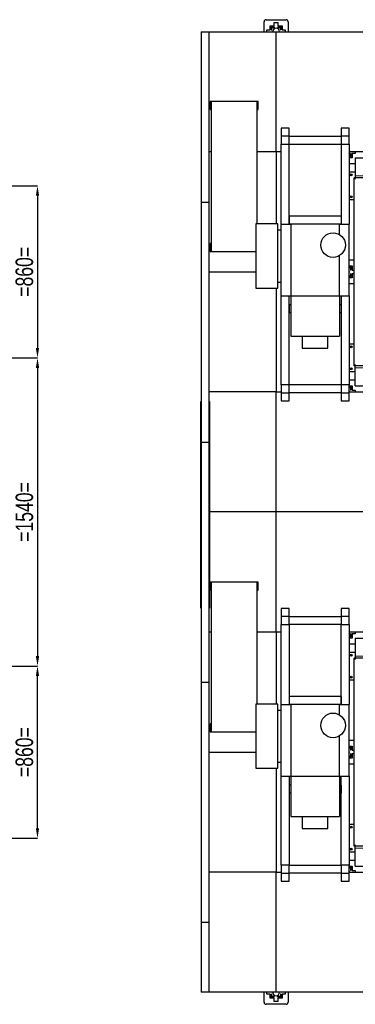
# Model space of a CAD drawing. Header units: millimetres. Extents: x 0 to 841, y 0 to 594.
# Tile 58 of 92: x 405 to 472, y 124 to 321. Entities that reach past the tile are written whole.
import ezdxf

# ---------------------------------------------------------------- set-up
doc = ezdxf.new("R2010")
doc.units = ezdxf.units.MM
doc.header["$PDSIZE"] = -1
doc.layers.add('COTES', color=1, linetype='Continuous')
doc.layers.add('TRAIT-FORT', color=4, linetype='Continuous', lineweight=25)
doc.styles.add('SLDTEXTSTYLE0', font='TXT', dxfattribs={"width": 0.75})
doc.dimstyles.new('SLDDIMSTYLE3', dxfattribs={"dimtxt": 3.5, "dimasz": 2, "dimexe": 0, "dimexo": 0.0625, "dimgap": 0.875, "dimtad": 1, "dimlfac": 25, "dimrnd": 1e-09, "dimzin": 12, "dimdsep": 46, "dimtxsty": 'SLDTEXTSTYLE0', "dimsah": 1, "dimcen": 0.09, "dimadec": 0, "dimazin": 3, "dimtfac": 1, "dimtofl": 0, "dimtmove": 0, "dimatfit": 3, "dimfxl": 1, "dimfrac": 2, "dimtolj": 1, "dimtzin": 12, "dimarcsym": 0})

# ---------------------------------------------------------------- blocks, each defined once
blk = doc.blocks.new('_D_26')
at = {"layer": 'COTES', "color": 0, "lineweight": -2, "transparency": 16777216}
for p, q in [((370.05, 288.01), (408.17, 288.01)), ((408.17, 286.01), (408.17, 255.61)), ((370.05, 253.61), (408.17, 253.61))]:
    blk.add_line(p, q, dxfattribs=at)
at = {"layer": 'COTES', "color": 0, "transparency": 16777216}
for points in [[(407.84, 286.01), (408.5, 286.01), (408.17, 288.01)], [(407.84, 255.61), (408.5, 255.61), (408.17, 253.61)]]:
    blk.add_solid(points, dxfattribs=at)
at = {"layer": 'Defpoints', "color": 0, "transparency": 16777216}
for p in [(369.99, 288.01), (369.99, 253.61), (408.17, 253.61)]:
    blk.add_point(p, dxfattribs=at)
at = {"layer": 'COTES', "color": 0, "transparency": 16777216, "insert": (403.79, 270.81), "char_height": 3.5, "attachment_point": 2, "rotation": 90, "style": 'SLDTEXTSTYLE0'}
blk.add_mtext('\\A1;=860=', dxfattribs=at)
blk = doc.blocks.new('_D_27')
at = {"layer": 'COTES', "color": 0, "lineweight": -2, "transparency": 16777216}
for p, q in [((370.05, 253.61), (408.17, 253.61)), ((408.17, 251.61), (408.17, 194.01)), ((370.05, 192.01), (408.17, 192.01))]:
    blk.add_line(p, q, dxfattribs=at)
at = {"layer": 'COTES', "color": 0, "transparency": 16777216}
for points in [[(407.84, 251.61), (408.5, 251.61), (408.17, 253.61)], [(407.84, 194.01), (408.5, 194.01), (408.17, 192.01)]]:
    blk.add_solid(points, dxfattribs=at)
at = {"layer": 'Defpoints', "color": 0, "transparency": 16777216}
for p in [(369.99, 253.61), (369.99, 192.01), (408.17, 192.01)]:
    blk.add_point(p, dxfattribs=at)
at = {"layer": 'COTES', "color": 0, "transparency": 16777216, "insert": (403.79, 222.81), "char_height": 3.5, "attachment_point": 2, "rotation": 90, "style": 'SLDTEXTSTYLE0'}
blk.add_mtext('\\A1;=1540=', dxfattribs=at)
blk = doc.blocks.new('_D_28')
at = {"layer": 'COTES', "color": 0, "lineweight": -2, "transparency": 16777216}
for p, q in [((370.05, 192.01), (408.17, 192.01)), ((408.17, 159.61), (408.17, 190.01)), ((370.05, 157.61), (408.17, 157.61))]:
    blk.add_line(p, q, dxfattribs=at)
at = {"layer": 'COTES', "color": 0, "transparency": 16777216}
for points in [[(407.84, 190.01), (408.5, 190.01), (408.17, 192.01)], [(407.84, 159.61), (408.5, 159.61), (408.17, 157.61)]]:
    blk.add_solid(points, dxfattribs=at)
at = {"layer": 'Defpoints', "color": 0, "transparency": 16777216}
for p in [(369.99, 192.01), (408.17, 192.01), (369.99, 157.61)]:
    blk.add_point(p, dxfattribs=at)
at = {"layer": 'COTES', "color": 0, "transparency": 16777216, "insert": (403.79, 174.81), "char_height": 3.5, "attachment_point": 2, "rotation": 90, "style": 'SLDTEXTSTYLE0'}
blk.add_mtext('\\A1;=860=', dxfattribs=at)

msp = doc.modelspace()

# ---------------------------------------------------------------- linework, layer by layer
at = {"lineweight": 18}
for p, q in [((471.66413, 290.00643), (574.06413, 290.00643)), ((471.66413, 251.60643), (574.06413, 251.60643)), ((471.66413, 194.00643), (574.06413, 194.00643)), ((471.66413, 155.60643), (574.06413, 155.60643))]:
    msp.add_line(p, q, dxfattribs=at)
at = {"layer": 'TRAIT-FORT', "lineweight": 25}
for p, q in [((453.46413, 318.80643), (453.46413, 320.80643)), ((453.86413, 321.20643), (457.86413, 321.20643)), ((458.26413, 320.80643), (458.26413, 318.80643)), ((454.03813, 319.17243), (454.67813, 319.17243)), ((454.03813, 318.80643), (454.03813, 319.17243)), ((454.67813, 319.17243), (454.67813, 319.99243)), ((454.67813, 319.99243), (455.49813, 319.99243)), ((454.87813, 319.17243), (454.87813, 319.76747)), ((454.87813, 319.76747), (455.49813, 319.76747)), ((454.87813, 319.17243), (454.99813, 319.17243)), ((454.99813, 319.64747), (455.49813, 319.64747)), ((454.99813, 319.17243), (454.99813, 319.64747)), ((455.49813, 319.99243), (455.49813, 320.63243)), ((455.49813, 320.63243), (456.23013, 320.63243)), ((455.49813, 319.76747), (455.49813, 319.64747)), ((456.23013, 320.63243), (456.23013, 319.99243)), ((456.23013, 319.99243), (457.05013, 319.99243)), ((456.23013, 319.79243), (456.23013, 319.67243)), ((456.23013, 319.79243), (456.82518, 319.79243)), ((456.23013, 319.67243), (456.70518, 319.67243)), ((456.70518, 319.67243), (456.70518, 319.17243)), ((456.82518, 319.17243), (456.70518, 319.17243)), ((456.82518, 319.79243), (456.82518, 319.17243)), ((457.05013, 319.99243), (457.05013, 319.17243)), ((457.05013, 319.17243), (457.69013, 319.17243)), ((457.69013, 319.17243), (457.69013, 318.80643)), ((440.87906, 318.80643), (440.87906, 284.73971)), ((440.87906, 318.80643), (442.47906, 318.80643)), ((442.47906, 318.80643), (455.86413, 318.80643)), ((442.47906, 284.73971), (442.47906, 318.80643)), ((455.86413, 294.80643), (455.86413, 318.80643)), ((455.86413, 318.80643), (479.86413, 318.80643)), ((442.87906, 304.83606), (442.70379, 304.83606)), ((442.70379, 304.83606), (442.70379, 303.22385)), ((442.70379, 303.22385), (442.87906, 303.22385)), ((442.87906, 304.83606), (442.87906, 274.88788)), ((452.1019, 304.83606), (442.87906, 304.83606)), ((452.28551, 304.83606), (452.1019, 304.83606)), ((452.1019, 280.39881), (452.1019, 304.83606)), ((452.1019, 303.22385), (452.28551, 303.22385)), ((452.28551, 303.22385), (452.28551, 304.83606)), ((458.48453, 299.53966), (456.88453, 299.53966)), ((456.88453, 299.53966), (456.88453, 297.93966)), ((458.48453, 297.93966), (458.48453, 299.53966)), ((470.48453, 299.53966), (468.88453, 299.53966)), ((468.88453, 299.53966), (468.88453, 297.93966)), ((470.48453, 297.93966), (470.48453, 299.53966)), ((456.88453, 297.93966), (456.88453, 296.33966)), ((458.48453, 297.93966), (456.88453, 297.93966)), ((458.48453, 297.93966), (468.88453, 297.93966)), ((458.48453, 296.33966), (458.48453, 297.93966)), ((468.88453, 297.93966), (468.88453, 296.33966)), ((470.48453, 297.93966), (468.88453, 297.93966)), ((470.48453, 296.33966), (470.48453, 297.93966)), ((456.88453, 280.31397), (456.88453, 296.33966)), ((456.88453, 296.33966), (458.48453, 296.33966)), ((458.48453, 280.31397), (458.48453, 296.33966)), ((458.48453, 296.33966), (468.88453, 296.33966)), ((468.88453, 296.33966), (468.88453, 280.31397)), ((468.88453, 296.33966), (470.48453, 296.33966)), ((470.48453, 296.33966), (470.48453, 280.31397)), ((442.87906, 294.80643), (442.47906, 294.80643)), ((455.86413, 294.80643), (452.1019, 294.80643)), ((456.88453, 294.80643), (455.86413, 294.80643)), ((455.86413, 294.80643), (455.86413, 280.39881)), ((479.86413, 294.80643), (470.48453, 294.80643)), ((470.73013, 293.96539), (470.48453, 293.96539)), ((470.85013, 293.84539), (470.48453, 293.84539)), ((471.05013, 293.62043), (470.48453, 293.62043)), ((470.85013, 294.44043), (470.73013, 294.44043)), ((470.73013, 294.44043), (470.73013, 293.96539)), ((470.85013, 294.44043), (470.85013, 293.84539)), ((471.69013, 294.44043), (471.05013, 294.44043)), ((471.05013, 294.44043), (471.05013, 293.62043)), ((471.66413, 293.60643), (471.66413, 290.00643)), ((471.66413, 293.60643), (484.45145, 293.60643)), ((471.69013, 294.80643), (471.69013, 294.44043)), ((471.66413, 292.40643), (470.48453, 292.40643)), ((470.48453, 290.80643), (471.66413, 290.80643)), ((471.46413, 289.60643), (471.70413, 289.36643)), ((574.26413, 289.60643), (471.46413, 289.60643)), ((471.46413, 252.00643), (471.46413, 289.60643)), ((471.66413, 290.00643), (471.66413, 289.60643)), ((440.87906, 284.73971), (442.47906, 284.73971)), ((440.87906, 284.73971), (440.87906, 236.73971)), ((442.47906, 236.73971), (442.47906, 284.73971)), ((471.46413, 285.20643), (470.48453, 285.20643)), ((468.88453, 281.93966), (458.48453, 281.93966)), ((458.48453, 281.93966), (458.48453, 280.33966)), ((468.88453, 281.93966), (468.88453, 280.33966)), ((451.78407, 280.39881), (451.78407, 267.57434)), ((456.20673, 280.39881), (451.78407, 280.39881)), ((456.20673, 267.57434), (456.20673, 280.39881)), ((456.86032, 265.98654), (456.86032, 280.31397)), ((456.86032, 280.31397), (458.80617, 280.31397)), ((468.88453, 280.33966), (458.48453, 280.33966)), ((458.80617, 280.31397), (458.80617, 265.98654)), ((468.53969, 280.31397), (458.80617, 280.31397)), ((468.53969, 278.25393), (468.53969, 280.31397)), ((468.53969, 280.31397), (470.48554, 280.31397)), ((470.48554, 265.98654), (470.48554, 280.31397)), ((456.86032, 279.153), (456.20673, 279.153)), ((442.87906, 276.50008), (442.70379, 276.50008)), ((442.70379, 276.50008), (442.70379, 274.88788)), ((442.70379, 274.88788), (442.87906, 274.88788)), ((442.87906, 274.88788), (451.78407, 274.88788)), ((468.53969, 265.98654), (468.53969, 274.05659)), ((470.48554, 273.20643), (471.46413, 273.20643)), ((470.48554, 271.99243), (471.05013, 271.99243)), ((470.48554, 271.79243), (470.82518, 271.79243)), ((470.48554, 271.67243), (470.70518, 271.67243)), ((470.70518, 271.67243), (470.70518, 271.17243)), ((470.82518, 271.79243), (470.82518, 271.17243)), ((471.05013, 271.99243), (471.05013, 271.17243)), ((442.47906, 270.80643), (451.78407, 270.80643)), ((470.73013, 269.96539), (470.48554, 269.96539)), ((470.85013, 269.84539), (470.48554, 269.84539)), ((471.05013, 269.62043), (470.48554, 269.62043)), ((470.82518, 271.17243), (470.70518, 271.17243)), ((470.73013, 270.44043), (470.73013, 269.96539)), ((470.85013, 270.44043), (470.73013, 270.44043)), ((470.85013, 270.44043), (470.85013, 269.84539)), ((471.05013, 271.17243), (471.46413, 271.17243)), ((471.05013, 270.44043), (471.05013, 269.62043)), ((471.46413, 270.44043), (471.05013, 270.44043)), ((456.20673, 268.77129), (456.86032, 268.77129)), ((471.46413, 268.40643), (470.48554, 268.40643)), ((451.78407, 267.57434), (456.20673, 267.57434)), ((455.86413, 267.57434), (455.86413, 246.80643)), ((456.86032, 265.98654), (458.80617, 265.98654)), ((456.88453, 248.22813), (456.88453, 265.98654)), ((458.48453, 248.22813), (458.48453, 265.98654)), ((458.80617, 265.98654), (468.53969, 265.98654)), ((458.80708, 265.98654), (458.80708, 257.97431)), ((458.83986, 265.98654), (458.83986, 257.97431)), ((468.50601, 265.98654), (468.50601, 257.97431)), ((468.53879, 265.98654), (468.53879, 257.97431)), ((468.53969, 265.98654), (470.48554, 265.98654)), ((468.88453, 265.98654), (468.88453, 248.22813)), ((470.48453, 265.98654), (470.48453, 248.22813)), ((458.80708, 264.22813), (458.48453, 264.22813)), ((458.48453, 264.22813), (458.48453, 262.62813)), ((468.88453, 264.22813), (468.53879, 264.22813)), ((468.88453, 264.22813), (468.88453, 262.62813)), ((458.80708, 262.62813), (458.48453, 262.62813)), ((468.88453, 262.62813), (468.53879, 262.62813)), ((458.80708, 257.97431), (458.83986, 257.97431)), ((458.83986, 257.97431), (468.50601, 257.97431)), ((461.09447, 257.97431), (461.09447, 255.57431)), ((466.23609, 255.57431), (466.23609, 257.97431)), ((468.50601, 257.97431), (468.53879, 257.97431)), ((470.48453, 256.40643), (471.46413, 256.40643)), ((461.09447, 255.57431), (466.23609, 255.57431)), ((471.70413, 252.24643), (471.46413, 252.00643)), ((471.70413, 252.24643), (471.46413, 252.00643)), ((574.26413, 252.00643), (471.46413, 252.00643)), ((471.66413, 251.60643), (471.66413, 252.00643)), ((471.66413, 250.80643), (470.48453, 250.80643)), ((471.66413, 248.00643), (471.66413, 251.60643)), ((458.48453, 248.22813), (456.88453, 248.22813)), ((456.88453, 248.22813), (456.88453, 246.62813)), ((468.88453, 248.22813), (458.48453, 248.22813)), ((458.48453, 246.62813), (458.48453, 248.22813)), ((470.48453, 248.22813), (468.88453, 248.22813)), ((468.88453, 248.22813), (468.88453, 246.62813)), ((470.48453, 249.20643), (471.66413, 249.20643)), ((470.48453, 246.62813), (470.48453, 248.22813)), ((470.48453, 247.99243), (471.05013, 247.99243)), ((471.05013, 247.99243), (471.05013, 247.17243)), ((471.66413, 248.00643), (483.25145, 248.00643)), ((455.86413, 246.80643), (442.47906, 246.80643)), ((455.86413, 222.80643), (455.86413, 246.80643)), ((455.86413, 246.80643), (456.88453, 246.80643)), ((456.88453, 246.62813), (458.48453, 246.62813)), ((456.88453, 246.62813), (456.88453, 245.02813)), ((458.48453, 245.02813), (458.48453, 246.62813)), ((468.88453, 246.62813), (458.48453, 246.62813)), ((468.88453, 246.62813), (468.88453, 245.02813)), ((468.88453, 246.62813), (470.48453, 246.62813)), ((470.48453, 247.79243), (470.82518, 247.79243)), ((470.48453, 247.67243), (470.70518, 247.67243)), ((470.48453, 246.80643), (479.86413, 246.80643)), ((470.48453, 245.02813), (470.48453, 246.62813)), ((470.70518, 247.67243), (470.70518, 247.17243)), ((470.82518, 247.17243), (470.70518, 247.17243)), ((470.82518, 247.79243), (470.82518, 247.17243)), ((471.05013, 247.17243), (471.69013, 247.17243)), ((471.69013, 247.17243), (471.69013, 246.80643)), ((440.79906, 203.6149), (440.79906, 244.8949)), ((440.79906, 244.8949), (440.87906, 244.8949)), ((442.55906, 244.8949), (442.47906, 244.8949)), ((442.55906, 244.8949), (442.55906, 203.6149)), ((456.88453, 245.02813), (458.48453, 245.02813)), ((468.88453, 245.02813), (470.48453, 245.02813)), ((440.87906, 236.73971), (442.47906, 236.73971)), ((440.87906, 236.73971), (440.87906, 188.73971)), ((442.47906, 188.73971), (442.47906, 236.73971)), ((455.86413, 222.80643), (442.55906, 222.80643)), ((479.86413, 222.80643), (455.86413, 222.80643)), ((455.86413, 198.80643), (455.86413, 222.80643)), ((442.87906, 208.80378), (442.70379, 208.80378)), ((442.70379, 208.80378), (442.70379, 207.19157)), ((442.87906, 208.80378), (442.87906, 178.8556)), ((452.1019, 208.80378), (442.87906, 208.80378)), ((452.28551, 208.80378), (452.1019, 208.80378)), ((452.1019, 184.39881), (452.1019, 208.80378)), ((452.28551, 207.19157), (452.28551, 208.80378)), ((442.70379, 207.19157), (442.87906, 207.19157)), ((452.1019, 207.19157), (452.28551, 207.19157)), ((440.79906, 203.6149), (440.87906, 203.6149)), ((442.55906, 203.6149), (442.47906, 203.6149)), ((458.48453, 203.53966), (456.88453, 203.53966)), ((456.88453, 203.53966), (456.88453, 201.93966)), ((458.48453, 201.93966), (458.48453, 203.53966)), ((470.48453, 203.53966), (468.88453, 203.53966)), ((468.88453, 203.53966), (468.88453, 201.93966)), ((470.48453, 201.93966), (470.48453, 203.53966)), ((456.88453, 201.93966), (456.88453, 200.33966)), ((458.48453, 201.93966), (456.88453, 201.93966)), ((458.48453, 200.33966), (458.48453, 201.93966)), ((458.48453, 201.93966), (468.88453, 201.93966)), ((470.48453, 201.93966), (468.88453, 201.93966)), ((468.88453, 201.93966), (468.88453, 200.33966)), ((470.48453, 200.33966), (470.48453, 201.93966)), ((442.87906, 198.80643), (442.47906, 198.80643)), ((455.86413, 198.80643), (452.1019, 198.80643)), ((456.88453, 198.80643), (455.86413, 198.80643)), ((455.86413, 198.80643), (455.86413, 184.39881)), ((456.88453, 200.33966), (458.48453, 200.33966)), ((456.88453, 184.31397), (456.88453, 200.33966)), ((468.88453, 200.33966), (458.48453, 200.33966)), ((458.48453, 200.33966), (458.48453, 184.31397)), ((468.88453, 200.33966), (470.48453, 200.33966)), ((468.88453, 184.31397), (468.88453, 200.33966)), ((470.48453, 200.33966), (470.48453, 184.31397)), ((479.86413, 198.80643), (470.48453, 198.80643)), ((471.69013, 198.80643), (471.69013, 198.44043)), ((470.73013, 197.96539), (470.48453, 197.96539)), ((470.85013, 197.84539), (470.48453, 197.84539)), ((471.05013, 197.62043), (470.48453, 197.62043)), ((470.85013, 198.44043), (470.73013, 198.44043)), ((470.73013, 198.44043), (470.73013, 197.96539)), ((470.85013, 198.44043), (470.85013, 197.84539)), ((471.69013, 198.44043), (471.05013, 198.44043)), ((471.05013, 198.44043), (471.05013, 197.62043)), ((471.66413, 197.60643), (471.66413, 194.00643)), ((471.66413, 197.60643), (484.45145, 197.60643)), ((471.66413, 196.40643), (470.48453, 196.40643)), ((470.48453, 194.80643), (471.66413, 194.80643)), ((471.46413, 193.60643), (471.70413, 193.36643)), ((574.26413, 193.60643), (471.46413, 193.60643)), ((471.46413, 156.00643), (471.46413, 193.60643)), ((471.66413, 194.00643), (471.66413, 193.60643)), ((471.46413, 189.20643), (470.48453, 189.20643)), ((440.87906, 188.73971), (440.87906, 140.73971)), ((442.47906, 188.73971), (440.87906, 188.73971)), ((442.47906, 140.73971), (442.47906, 188.73971)), ((468.88453, 185.93966), (458.48453, 185.93966)), ((458.48453, 185.93966), (458.48453, 184.33966)), ((468.88453, 185.93966), (468.88453, 184.33966)), ((456.20673, 184.39881), (451.78407, 184.39881)), ((451.78407, 184.39881), (451.78407, 171.57434)), ((456.20673, 171.57434), (456.20673, 184.39881)), ((456.86032, 183.153), (456.20673, 183.153)), ((456.86032, 169.98654), (456.86032, 184.31397)), ((456.86032, 184.31397), (458.80617, 184.31397)), ((468.88453, 184.33966), (458.48453, 184.33966)), ((458.80617, 184.31397), (458.80617, 169.98654)), ((468.53969, 184.31397), (458.80617, 184.31397)), ((468.53969, 184.31397), (470.48554, 184.31397)), ((468.53969, 182.25393), (468.53969, 184.31397)), ((470.48554, 169.98654), (470.48554, 184.31397)), ((442.87906, 180.4678), (442.70379, 180.4678)), ((442.70379, 180.4678), (442.70379, 178.8556)), ((442.70379, 178.8556), (442.87906, 178.8556)), ((442.87906, 178.8556), (451.78407, 178.8556)), ((468.53969, 169.98654), (468.53969, 178.05659)), ((470.48554, 177.20643), (471.46413, 177.20643)), ((470.48554, 175.99243), (471.05013, 175.99243)), ((470.48554, 175.79243), (470.82518, 175.79243)), ((470.48554, 175.67243), (470.70518, 175.67243)), ((470.70518, 175.67243), (470.70518, 175.17243)), ((470.82518, 175.17243), (470.70518, 175.17243)), ((470.82518, 175.79243), (470.82518, 175.17243)), ((471.05013, 175.99243), (471.05013, 175.17243)), ((471.05013, 175.17243), (471.46413, 175.17243)), ((442.47906, 174.80643), (451.78407, 174.80643)), ((470.73013, 173.96539), (470.48554, 173.96539)), ((470.85013, 173.84539), (470.48554, 173.84539)), ((471.05013, 173.62043), (470.48554, 173.62043)), ((470.73013, 174.44043), (470.73013, 173.96539)), ((470.85013, 174.44043), (470.73013, 174.44043)), ((470.85013, 174.44043), (470.85013, 173.84539)), ((471.05013, 174.44043), (471.05013, 173.62043)), ((471.46413, 174.44043), (471.05013, 174.44043)), ((451.78407, 171.57434), (456.20673, 171.57434)), ((455.86413, 171.57434), (455.86413, 150.80643)), ((456.20673, 172.77129), (456.86032, 172.77129)), ((471.46413, 172.40643), (470.48554, 172.40643)), ((456.86032, 169.98654), (458.80617, 169.98654)), ((456.88453, 152.22813), (456.88453, 169.98654)), ((458.48453, 169.98654), (458.48453, 152.22813)), ((458.80617, 169.98654), (468.53969, 169.98654)), ((458.80708, 169.98654), (458.80708, 161.97431)), ((458.83986, 169.98654), (458.83986, 161.97431)), ((468.50601, 169.98654), (468.50601, 161.97431)), ((468.53879, 169.98654), (468.53879, 161.97431)), ((468.53969, 169.98654), (470.48554, 169.98654)), ((468.88453, 152.22813), (468.88453, 169.98654)), ((470.48453, 169.98654), (470.48453, 152.22813)), ((458.80708, 168.22813), (458.48453, 168.22813)), ((458.48453, 168.22813), (458.48453, 166.62813)), ((468.88453, 168.22813), (468.53879, 168.22813)), ((468.88453, 168.22813), (468.88453, 166.62813)), ((458.80708, 166.62813), (458.48453, 166.62813)), ((468.88453, 166.62813), (468.53879, 166.62813)), ((458.80708, 161.97431), (458.83986, 161.97431)), ((458.83986, 161.97431), (468.50601, 161.97431)), ((461.09447, 161.97431), (461.09447, 159.57431)), ((466.23609, 159.57431), (466.23609, 161.97431)), ((468.50601, 161.97431), (468.53879, 161.97431)), ((461.09447, 159.57431), (466.23609, 159.57431)), ((470.48453, 160.40643), (471.46413, 160.40643)), ((471.70413, 156.24643), (471.46413, 156.00643)), ((471.70413, 156.24643), (471.46413, 156.00643)), ((574.26413, 156.00643), (471.46413, 156.00643)), ((471.66413, 155.60643), (471.66413, 156.00643)), ((471.66413, 152.00643), (471.66413, 155.60643)), ((471.66413, 154.80643), (470.48453, 154.80643)), ((458.48453, 152.22813), (456.88453, 152.22813)), ((456.88453, 152.22813), (456.88453, 150.62813)), ((458.48453, 150.62813), (458.48453, 152.22813)), ((458.48453, 152.22813), (468.88453, 152.22813)), ((470.48453, 152.22813), (468.88453, 152.22813)), ((468.88453, 152.22813), (468.88453, 150.62813)), ((470.48453, 153.20643), (471.66413, 153.20643)), ((470.48453, 150.62813), (470.48453, 152.22813)), ((470.48453, 151.99243), (471.05013, 151.99243)), ((470.48453, 151.79243), (470.82518, 151.79243)), ((470.48453, 151.67243), (470.70518, 151.67243)), ((470.70518, 151.67243), (470.70518, 151.17243)), ((470.82518, 151.79243), (470.82518, 151.17243)), ((471.05013, 151.99243), (471.05013, 151.17243)), ((471.66413, 152.00643), (483.25145, 152.00643)), ((455.86413, 150.80643), (442.47906, 150.80643)), ((455.86413, 126.80643), (455.86413, 150.80643)), ((455.86413, 150.80643), (456.88453, 150.80643)), ((456.88453, 150.62813), (458.48453, 150.62813)), ((456.88453, 150.62813), (456.88453, 149.02813)), ((468.88453, 150.62813), (458.48453, 150.62813)), ((458.48453, 149.02813), (458.48453, 150.62813)), ((468.88453, 150.62813), (470.48453, 150.62813)), ((468.88453, 150.62813), (468.88453, 149.02813)), ((470.48453, 150.80643), (479.86413, 150.80643)), ((470.48453, 149.02813), (470.48453, 150.62813)), ((470.82518, 151.17243), (470.70518, 151.17243)), ((471.05013, 151.17243), (471.69013, 151.17243)), ((471.69013, 151.17243), (471.69013, 150.80643)), ((456.88453, 149.02813), (458.48453, 149.02813)), ((468.88453, 149.02813), (470.48453, 149.02813)), ((440.87906, 140.73971), (440.87906, 126.80643)), ((442.47906, 140.73971), (440.87906, 140.73971)), ((442.47906, 126.80643), (442.47906, 140.73971)), ((442.47906, 126.80643), (440.87906, 126.80643)), ((455.86413, 126.80643), (442.47906, 126.80643)), ((453.46413, 124.80643), (453.46413, 126.80643)), ((454.03813, 126.44043), (454.03813, 126.80643)), ((454.67813, 126.44043), (454.03813, 126.44043)), ((454.67813, 125.62043), (454.67813, 126.44043)), ((454.90309, 125.82043), (454.90309, 126.44043)), ((454.90309, 126.44043), (455.02309, 126.44043)), ((455.02309, 125.94043), (455.02309, 126.44043)), ((479.86413, 126.80643), (455.86413, 126.80643)), ((456.23013, 125.84539), (456.23013, 125.96539)), ((456.73013, 125.96539), (456.23013, 125.96539)), ((456.73013, 126.44043), (456.73013, 125.96539)), ((456.85013, 126.44043), (456.73013, 126.44043)), ((456.85013, 126.44043), (456.85013, 125.84539)), ((457.69013, 126.44043), (457.05013, 126.44043)), ((457.05013, 126.44043), (457.05013, 125.62043)), ((457.69013, 126.80643), (457.69013, 126.44043)), ((458.26413, 126.80643), (458.26413, 124.80643)), ((457.86413, 124.40643), (453.86413, 124.40643)), ((455.49813, 125.62043), (454.67813, 125.62043)), ((455.49813, 125.82043), (454.90309, 125.82043)), ((455.49813, 125.94043), (455.02309, 125.94043)), ((455.49813, 125.82043), (455.49813, 125.94043)), ((455.49813, 124.98043), (455.49813, 125.62043)), ((456.23013, 124.98043), (455.49813, 124.98043)), ((456.85013, 125.84539), (456.23013, 125.84539)), ((457.05013, 125.62043), (456.23013, 125.62043)), ((456.23013, 125.62043), (456.23013, 124.98043))]:
    msp.add_line(p, q, dxfattribs=at)
for centre, radius in [((470.86413, 290.20643), 0.2), ((470.86413, 290.20643), 0.172), ((470.86413, 285.80643), 0.2), ((470.86413, 285.80643), 0.172), ((467.25247, 276.15526), 2.46198), ((470.86413, 255.80643), 0.2), ((470.86413, 255.80643), 0.172), ((470.86413, 251.40643), 0.2), ((470.86413, 251.40643), 0.172), ((470.86413, 194.20643), 0.2), ((470.86413, 194.20643), 0.172), ((470.86413, 189.80643), 0.2), ((470.86413, 189.80643), 0.172), ((467.25247, 180.15526), 2.46198), ((470.86413, 159.80643), 0.2), ((470.86413, 159.80643), 0.172), ((470.86413, 155.40643), 0.2), ((470.86413, 155.40643), 0.172)]:
    msp.add_circle(centre, radius, dxfattribs=at)
for centre, radius, start, end in [((453.86413, 320.80643), 0.4, 90, 180), ((457.86413, 320.80643), 0.4, 0, 90), ((455.86413, 318.80643), 0.68, 0, 180), ((469.86413, 294.80643), 0.68, 335.8322708, 0), ((469.86413, 270.80643), 0.68, 335.8322708, 24.1677292), ((469.86413, 246.80643), 0.68, 0, 24.1677292), ((469.86413, 198.80643), 0.68, 335.8322708, 0), ((469.86413, 174.80643), 0.68, 335.8322708, 24.1677292), ((469.86413, 150.80643), 0.68, 0, 24.1677292), ((455.86413, 126.80643), 0.68, 180, 270), ((455.86413, 126.80643), 0.68, 270, 0), ((453.86413, 124.80643), 0.4, 180, 270), ((457.86413, 124.80643), 0.4, 270, 0)]:
    msp.add_arc(centre, radius, start, end, dxfattribs=at)

# ---------------------------------------------------------------- dimensions: what is measured, and where the dimension line sits
at = {"layer": 'COTES'}
for base, p1, p2, picture, middle in [((408.16921, 253.60643), (369.99017, 288.00643), (369.99017, 253.60643), '_D_26', (408.16921, 270.80643)), ((408.16921, 192.00643), (369.99017, 253.60643), (369.99017, 192.00643), '_D_27', (408.16921, 222.80643)), ((408.16921, 192.00643), (369.99017, 157.60643), (369.99017, 192.00643), '_D_28', (408.16921, 174.80643))]:
    dim = msp.add_linear_dim(base=base, p1=p1, p2=p2, angle=90, text='=<>=', dimstyle='SLDDIMSTYLE3', dxfattribs=at)
    dim.commit()
    dim.dimension.update_dxf_attribs({"geometry": picture, "text_midpoint": middle, "dimtype": 160})

doc.saveas('drawing.dxf')
